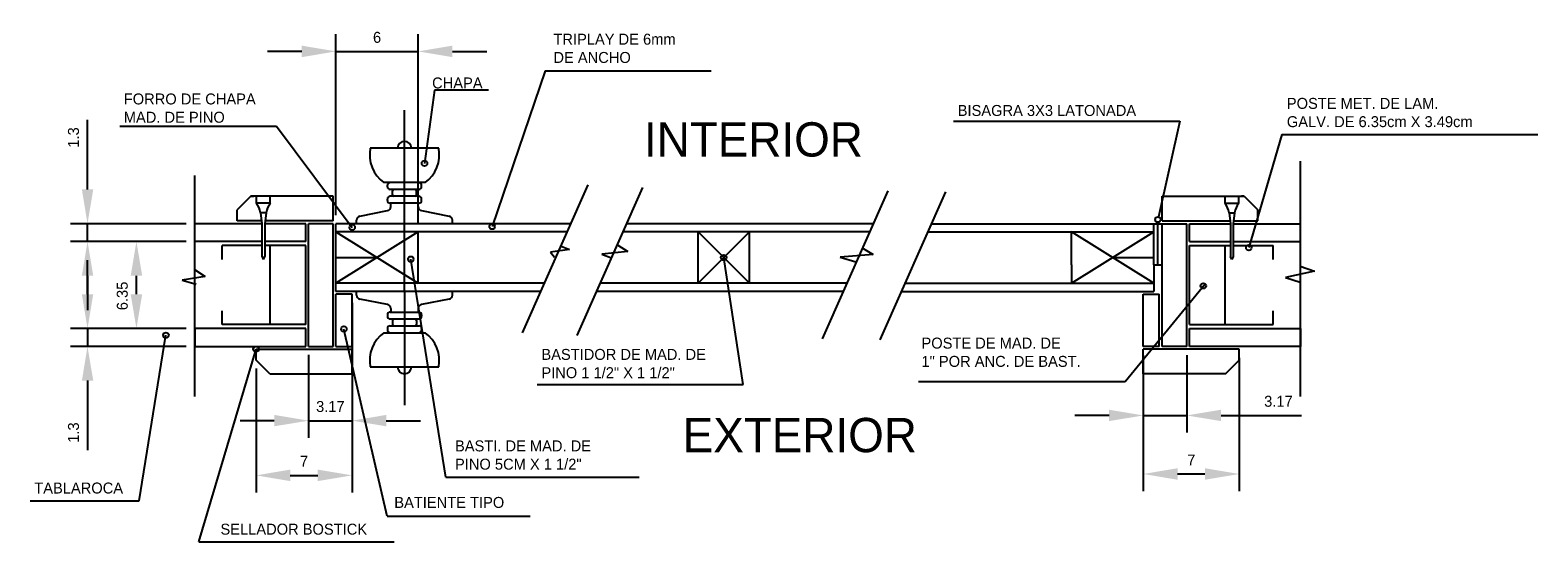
# Model space of a CAD drawing. Extents: x 30 to 141, y 54 to 92.
import ezdxf

# ---------------------------------------------------------------- set-up
doc = ezdxf.new("R2010")
doc.units = 0
doc.layers.get('0').update_dxf_attribs({"linetype": 'CONTINUOUS'})
doc.layers.get('DEFPOINTS').update_dxf_attribs({"linetype": 'CONTINUOUS'})
doc.dimstyles.get("Standard").update_dxf_attribs({"dimtxt": 0.18, "dimasz": 0.18, "dimexe": 0.18, "dimexo": 0.0625, "dimgap": 0.09, "dimtad": 0, "dimtih": 1, "dimtoh": 1, "dimdec": 4, "dimzin": 0, "dimdsep": 46, "dimtxsty": 'Standard', "dimcen": 0.09, "dimadec": 0, "dimazin": 0, "dimtfac": 1, "dimtdec": 4, "dimtofl": 0, "dimtmove": 0, "dimatfit": 3, "dimfxl": 0, "dimtolj": 1, "dimtzin": 0, "dimarcsym": 0})

# ---------------------------------------------------------------- blocks, each defined once
blk = doc.blocks.new('*D3')
at = {"color": 0, "linetype": 'ByBlock'}
for p, q in [((31.47, 33.17), (31.47, 23.33)), ((28.3, 29.38), (28.3, 23.33)), ((25.8, 24.58), (23.3, 24.58)), ((28.3, 24.58), (31.47, 24.58)), ((33.97, 24.58), (36.47, 24.58))]:
    blk.add_line(p, q, dxfattribs=at)
for points in [[(25.8, 25), (25.8, 24.17), (28.3, 24.58)], [(33.97, 25), (33.97, 24.17), (31.47, 24.58)]]:
    blk.add_solid(points, dxfattribs=at)
at = {"layer": 'DEFPOINTS', "color": 0, "linetype": 'ByBlock'}
for p in [(31.47, 33.8), (28.3, 30), (31.47, 24.58)]:
    blk.add_point(p, dxfattribs=at)
at = {"color": 0, "linetype": 'ByBlock', "insert": (29.89, 25.61), "char_height": 0.8, "attachment_point": 5}
blk.add_mtext('\\A1;3.17', dxfattribs=at)
blk = doc.blocks.new('*D4')
at = {"color": 0, "linetype": 'ByBlock'}
for p, q in [((24.47, 28.38), (24.47, 19.34)), ((31.47, 28.38), (31.47, 19.34)), ((26.97, 20.59), (28.97, 20.59))]:
    blk.add_line(p, q, dxfattribs=at)
for points in [[(26.97, 21.01), (26.97, 20.17), (24.47, 20.59)], [(28.97, 21.01), (28.97, 20.17), (31.47, 20.59)]]:
    blk.add_solid(points, dxfattribs=at)
at = {"layer": 'DEFPOINTS', "color": 0, "linetype": 'ByBlock'}
for p in [(24.47, 29), (31.47, 29), (31.47, 20.59)]:
    blk.add_point(p, dxfattribs=at)
at = {"color": 0, "linetype": 'ByBlock', "insert": (27.97, 21.62), "char_height": 0.8, "attachment_point": 5}
blk.add_mtext('\\A1;7', dxfattribs=at)
blk = doc.blocks.new('*D5')
at = {"color": 0, "linetype": 'ByBlock'}
for p, q in [((12.17, 41.45), (12.17, 46.53)), ((19.38, 38.95), (10.92, 38.95)), ((12.17, 37.65), (12.17, 38.95)), ((19.38, 37.65), (10.92, 37.65)), ((12.17, 35.15), (12.17, 32.65))]:
    blk.add_line(p, q, dxfattribs=at)
for points in [[(11.76, 41.45), (12.59, 41.45), (12.17, 38.95)], [(11.76, 35.15), (12.59, 35.15), (12.17, 37.65)]]:
    blk.add_solid(points, dxfattribs=at)
at = {"layer": 'DEFPOINTS', "color": 0, "linetype": 'ByBlock'}
for p in [(20, 38.95), (12.17, 37.65), (20, 37.65)]:
    blk.add_point(p, dxfattribs=at)
at = {"color": 0, "linetype": 'ByBlock', "insert": (11.15, 45.24), "char_height": 0.8, "attachment_point": 5, "rotation": 90}
blk.add_mtext('\\A1;1.3', dxfattribs=at)
blk = doc.blocks.new('*D6')
at = {"color": 0, "linetype": 'ByBlock'}
for p, q in [((12.17, 33.8), (12.17, 36.3)), ((19.38, 31.3), (10.92, 31.3)), ((12.17, 31.3), (12.17, 30)), ((19.38, 30), (10.92, 30)), ((12.17, 27.5), (12.17, 22.42))]:
    blk.add_line(p, q, dxfattribs=at)
for points in [[(11.76, 33.8), (12.59, 33.8), (12.17, 31.3)], [(11.76, 27.5), (12.59, 27.5), (12.17, 30)]]:
    blk.add_solid(points, dxfattribs=at)
at = {"layer": 'DEFPOINTS', "color": 0, "linetype": 'ByBlock'}
for p in [(20, 31.3), (12.17, 30), (20, 30)]:
    blk.add_point(p, dxfattribs=at)
at = {"color": 0, "linetype": 'ByBlock', "insert": (11.15, 23.71), "char_height": 0.8, "attachment_point": 5, "rotation": 90}
blk.add_mtext('\\A1;1.3', dxfattribs=at)
blk = doc.blocks.new('*D7')
at = {"color": 0, "linetype": 'ByBlock'}
for p, q in [((19.38, 37.65), (14.49, 37.65)), ((15.74, 33.8), (15.74, 35.15)), ((19.38, 31.3), (14.49, 31.3))]:
    blk.add_line(p, q, dxfattribs=at)
for points in [[(15.32, 35.15), (16.16, 35.15), (15.74, 37.65)], [(15.32, 33.8), (16.16, 33.8), (15.74, 31.3)]]:
    blk.add_solid(points, dxfattribs=at)
at = {"layer": 'DEFPOINTS', "color": 0, "linetype": 'ByBlock'}
for p in [(15.74, 37.65), (20, 37.65), (20, 31.3)]:
    blk.add_point(p, dxfattribs=at)
at = {"color": 0, "linetype": 'ByBlock', "insert": (14.71, 33.68), "char_height": 0.8, "attachment_point": 5, "rotation": 90}
blk.add_mtext('\\A1;6.35', dxfattribs=at)
blk = doc.blocks.new('*D8')
at = {"color": 0, "linetype": 'ByBlock'}
for p, q in [((30.3, 39.58), (30.3, 52.77)), ((36.3, 38.97), (36.3, 52.77)), ((27.8, 51.52), (25.3, 51.52)), ((30.3, 51.52), (36.3, 51.52)), ((38.8, 51.52), (41.3, 51.52))]:
    blk.add_line(p, q, dxfattribs=at)
for points in [[(27.8, 51.94), (27.8, 51.1), (30.3, 51.52)], [(38.8, 51.94), (38.8, 51.1), (36.3, 51.52)]]:
    blk.add_solid(points, dxfattribs=at)
at = {"layer": 'DEFPOINTS', "color": 0, "linetype": 'ByBlock'}
for p in [(36.3, 51.52), (30.3, 38.95), (36.3, 38.35)]:
    blk.add_point(p, dxfattribs=at)
at = {"color": 0, "linetype": 'ByBlock', "insert": (33.3, 52.54), "char_height": 0.8, "attachment_point": 5}
blk.add_mtext('\\A1;6', dxfattribs=at)
blk = doc.blocks.new('*D9')
at = {"color": 0, "linetype": 'ByBlock'}
for p, q in [((89.21, 29.37), (89.21, 23.71)), ((92.38, 29.37), (92.38, 23.71)), ((86.71, 24.96), (84.21, 24.96)), ((89.21, 24.96), (92.38, 24.96)), ((94.88, 24.96), (100.76, 24.96))]:
    blk.add_line(p, q, dxfattribs=at)
for points in [[(86.71, 25.38), (86.71, 24.55), (89.21, 24.96)], [(94.88, 25.38), (94.88, 24.55), (92.38, 24.96)]]:
    blk.add_solid(points, dxfattribs=at)
at = {"layer": 'DEFPOINTS', "color": 0, "linetype": 'ByBlock'}
for p in [(89.21, 30), (92.38, 30), (92.38, 24.96)]:
    blk.add_point(p, dxfattribs=at)
at = {"color": 0, "linetype": 'ByBlock', "insert": (99.07, 25.99), "char_height": 0.8, "attachment_point": 5}
blk.add_mtext('\\A1;3.17', dxfattribs=at)
blk = doc.blocks.new('*D10')
at = {"color": 0, "linetype": 'ByBlock'}
for p, q in [((89.21, 29.37), (89.21, 19.44)), ((96.21, 29.17), (96.21, 19.44)), ((91.71, 20.69), (93.71, 20.69))]:
    blk.add_line(p, q, dxfattribs=at)
for points in [[(91.71, 21.11), (91.71, 20.27), (89.21, 20.69)], [(93.71, 21.11), (93.71, 20.27), (96.21, 20.69)]]:
    blk.add_solid(points, dxfattribs=at)
at = {"layer": 'DEFPOINTS', "color": 0, "linetype": 'ByBlock'}
for p in [(89.21, 30), (96.21, 29.8), (96.21, 20.69)]:
    blk.add_point(p, dxfattribs=at)
at = {"color": 0, "linetype": 'ByBlock', "insert": (92.71, 21.71), "char_height": 0.8, "attachment_point": 5}
blk.add_mtext('\\A1;7', dxfattribs=at)

msp = doc.modelspace()

# ---------------------------------------------------------------- linework, layer by layer
for p, q in [((68.07888, 88.61478), (64.20619, 77.25255)), ((68.07888, 88.61478), (80.18872, 88.61478)), ((60.01389, 87.20218), (59.27623, 81.85886)), ((63.94805, 87.20218), (60.01389, 87.20218)), ((57.81446, 77.45797), (57.81446, 85.74986)), ((97.88016, 84.94292), (114.39319, 84.94292)), ((114.39319, 84.94292), (112.83369, 77.95317)), ((37.03588, 84.56123), (48.46954, 84.56123)), ((48.46954, 84.56123), (54.00195, 77.19113)), ((121.82405, 83.96061), (119.42215, 75.71132)), ((121.82405, 83.96061), (140.51379, 83.96061)), ((60.31446, 82.95797), (55.31446, 82.95797)), ((123.19014, 64.86229), (123.19014, 82.02217)), ((42.51446, 64.85644), (42.51446, 80.97872)), ((59.32829, 80.45797), (56.30064, 80.45797)), ((46.61446, 79.45797), (45.61446, 78.45797)), ((52.61446, 79.45797), (46.61446, 79.45797)), ((46.61446, 79.45797), (46.81446, 79.45797)), ((47.01446, 78.95797), (47.01446, 79.45797)), ((48.01446, 78.95797), (48.01446, 79.45797)), ((52.61446, 77.65797), (52.61446, 79.45797)), ((56.56446, 80.15797), (56.56446, 80.25797)), ((56.56446, 79.15797), (56.56446, 79.25797)), ((58.86446, 79.95797), (56.76446, 79.95797)), ((58.86446, 79.45797), (56.76446, 79.45797)), ((56.93946, 79.55797), (56.93946, 79.85797)), ((58.68946, 79.55797), (58.68946, 79.85797)), ((59.06446, 80.15797), (59.06446, 80.25797)), ((59.06446, 79.15797), (59.06446, 79.25797)), ((66.42921, 69.49866), (71.22393, 80.29765)), ((70.41747, 69.29794), (75.21219, 80.09693)), ((88.3066, 69.05872), (93.10133, 79.85771)), ((92.53246, 68.97753), (97.32719, 79.77652)), ((113.09014, 79.45797), (119.09014, 79.45797)), ((113.09014, 77.65797), (113.09014, 79.45797)), ((117.69014, 78.95797), (117.69014, 79.45797)), ((118.69014, 78.95797), (118.69014, 79.45797)), ((119.09014, 79.45797), (118.89014, 79.45797)), ((119.09014, 79.45797), (120.09014, 78.45797)), ((45.61446, 77.65797), (45.61446, 78.45797)), ((48.01446, 78.95797), (47.01446, 78.95797)), ((47.31446, 78.25797), (47.4145, 77.45797)), ((47.71446, 78.25797), (47.31456, 78.25152)), ((47.71446, 78.25797), (47.6145, 77.45797)), ((54.55563, 78.0062), (56.5733, 78.40973)), ((58.86446, 78.95797), (56.76446, 78.95797)), ((56.81446, 78.70391), (56.81446, 78.95797)), ((58.81446, 78.70391), (58.81446, 78.95797)), ((59.05563, 78.40973), (61.0733, 78.0062)), ((117.69014, 78.95797), (118.69014, 78.95797)), ((117.99014, 78.25797), (118.0901, 77.45797)), ((117.99014, 78.25797), (118.39003, 78.25152)), ((118.39014, 78.25797), (118.2901, 77.45797)), ((120.09014, 77.65797), (120.09014, 78.45797)), ((42.51446, 76.15797), (42.51446, 77.45797)), ((47.4145, 77.45797), (42.51446, 77.45797)), ((47.38949, 77.65797), (45.61446, 77.65797)), ((47.4145, 77.45797), (47.41446, 75.05796)), ((47.6145, 77.45797), (47.61446, 75.05797)), ((50.61446, 77.45797), (47.6145, 77.45797)), ((52.61446, 77.65797), (47.63949, 77.65797)), ((50.61446, 76.15797), (50.61446, 77.45797)), ((50.81446, 68.50797), (50.81446, 77.45797)), ((52.61446, 77.45797), (50.81446, 77.45797)), ((52.61446, 68.50797), (52.61446, 77.45797)), ((52.81446, 72.50797), (52.81446, 77.45797)), ((69.96312, 77.45797), (52.81446, 77.45797)), ((54.31446, 77.45797), (54.31446, 77.71202)), ((61.31446, 77.45797), (54.31446, 77.45797)), ((57.81446, 72.50797), (57.81446, 77.45797)), ((61.31446, 77.45797), (61.31446, 77.71202)), ((92.03585, 77.45797), (74.0405, 77.45797)), ((96.29776, 77.45797), (113.09014, 77.45797)), ((104.39014, 77.45797), (111.39014, 77.45797)), ((112.49014, 74.45797), (112.49014, 77.45797)), ((112.79014, 74.45797), (112.79014, 77.45797)), ((113.09014, 77.65797), (118.06511, 77.65797)), ((113.09014, 74.45797), (113.09014, 77.45797)), ((113.09014, 77.45797), (114.89014, 77.45797)), ((114.89014, 68.50797), (114.89014, 77.45797)), ((115.09014, 76.15797), (115.09014, 77.45797)), ((115.09014, 77.45797), (118.0901, 77.45797)), ((118.0901, 77.45797), (118.09013, 75.05797)), ((118.2901, 77.45797), (123.19014, 77.45797)), ((118.2901, 77.45797), (118.29013, 75.05796)), ((118.31511, 77.65797), (120.09014, 77.65797)), ((123.19014, 76.15797), (123.19014, 77.45797)), ((47.41448, 76.15797), (42.51446, 76.15797)), ((50.61446, 76.15797), (47.61448, 76.15797)), ((69.69672, 76.85797), (52.81446, 76.85797)), ((58.81446, 76.85797), (52.81446, 73.10797)), ((52.81446, 76.85797), (58.81446, 73.10797)), ((58.81446, 73.10797), (58.81446, 76.85797)), ((91.76945, 76.85797), (73.7741, 76.85797)), ((79.23178, 73.10797), (79.23178, 76.85797)), ((82.98178, 73.10797), (79.23178, 76.85797)), ((79.23178, 73.10797), (82.98178, 76.85797)), ((82.98178, 73.10797), (82.98178, 76.85797)), ((96.00787, 76.85797), (112.49014, 76.85797)), ((106.49014, 74.45797), (106.49014, 76.85797)), ((112.49014, 73.10797), (106.49014, 76.85797)), ((106.49014, 73.10797), (112.49014, 76.85797)), ((115.09014, 76.15797), (118.09012, 76.15797)), ((118.29012, 76.15797), (123.19014, 76.15797)), ((44.51446, 74.85797), (44.51446, 75.85797)), ((47.41448, 75.85797), (44.51446, 75.85797)), ((47.41446, 75.05796), (47.51446, 74.85797)), ((47.51446, 74.85797), (47.61446, 75.05797)), ((50.61446, 75.85797), (47.61448, 75.85797)), ((48.01446, 70.10797), (48.01446, 75.85797)), ((50.61446, 70.10797), (50.61446, 75.85797)), ((52.81446, 74.98297), (55.81446, 74.98297)), ((60.8236, 58.97298), (58.27158, 74.8716)), ((69.86251, 75.58248), (68.4597, 75.39308)), ((68.4597, 75.39308), (68.76301, 75.01427)), ((69.25589, 75.80976), (69.86251, 75.58248)), ((74.10885, 75.43096), (72.21316, 75.24155)), ((72.21316, 75.24155), (72.97144, 74.93851)), ((73.38849, 75.88552), (74.10885, 75.43096)), ((82.51571, 65.72239), (81.10678, 74.98297)), ((92.00413, 75.20367), (89.61556, 75.01427)), ((89.61556, 75.01427), (90.75297, 74.67335)), ((91.28376, 75.65824), (92.00413, 75.20367)), ((109.49014, 74.98297), (112.49014, 74.98297)), ((115.09014, 70.10797), (115.09014, 75.85797)), ((115.09014, 75.85797), (118.09012, 75.85797)), ((117.69014, 70.10797), (117.69014, 75.85797)), ((118.19014, 74.85797), (118.09013, 75.05797)), ((118.29013, 75.05796), (118.19014, 74.85797)), ((118.29012, 75.85797), (121.19014, 75.85797)), ((121.19014, 74.85797), (121.19014, 75.85797)), ((42.50027, 74.10514), (43.25854, 73.61269)), ((106.49014, 74.45797), (106.49014, 73.10797)), ((112.49014, 74.45797), (113.09014, 74.45797)), ((112.49014, 74.45797), (112.49014, 72.50797)), ((113.09014, 68.50797), (113.09014, 74.45797)), ((124.22688, 73.9915), (122.10371, 73.53693)), ((123.1653, 74.3703), (124.22688, 73.9915)), ((43.25854, 73.61269), (41.59034, 73.34753)), ((41.59034, 73.34753), (42.61401, 73.04448)), ((68.03173, 73.10797), (52.81446, 73.10797)), ((90.10446, 73.10797), (72.10911, 73.10797)), ((94.36637, 73.10797), (112.49014, 73.10797)), ((110.40008, 65.94737), (116.23121, 73.07658)), ((122.10371, 73.53693), (123.1653, 73.196)), ((67.76533, 72.50797), (52.81446, 72.50797)), ((52.81446, 68.50797), (52.81446, 72.30797)), ((53.98446, 72.30797), (52.81446, 72.30797)), ((53.98446, 68.50797), (53.98446, 72.30797)), ((54.31446, 72.25391), (54.31446, 72.50797)), ((56.5733, 71.5562), (54.55563, 71.95973)), ((57.81446, 72.50797), (57.81446, 64.21607)), ((61.0733, 71.95973), (59.05563, 71.5562)), ((61.31446, 72.25391), (61.31446, 72.50797)), ((89.83806, 72.50797), (71.84271, 72.50797)), ((94.09997, 72.50797), (112.49014, 72.50797)), ((111.72014, 68.50797), (111.72014, 72.30797)), ((111.72014, 72.30797), (112.89014, 72.30797)), ((112.89014, 68.50797), (112.89014, 72.30797)), ((44.51446, 70.10797), (44.51446, 71.10797)), ((56.56446, 70.80797), (56.56446, 70.70797)), ((56.76446, 71.00797), (58.86446, 71.00797)), ((56.76446, 70.50797), (58.86446, 70.50797)), ((56.81446, 71.26202), (56.81446, 71.00797)), ((58.81446, 71.26202), (58.81446, 71.00797)), ((59.06446, 70.80797), (59.06446, 70.70797)), ((121.19014, 70.10797), (121.19014, 71.10797)), ((38.45595, 57.24812), (40.40749, 69.32208)), ((50.61446, 69.80797), (42.51446, 69.80797)), ((42.51446, 69.80797), (42.51446, 68.50797)), ((50.61446, 70.10797), (44.51446, 70.10797)), ((50.61446, 68.50797), (50.61446, 69.80797)), ((56.54522, 56.12322), (53.39274, 69.77204)), ((56.30064, 69.50797), (59.32829, 69.50797)), ((56.56446, 69.80797), (56.56446, 69.70797)), ((56.76446, 70.00797), (58.86446, 70.00797)), ((56.93946, 70.40797), (56.93946, 70.10797)), ((58.68946, 70.40797), (58.68946, 70.10797)), ((59.06446, 69.80797), (59.06446, 69.70797)), ((115.09014, 70.10797), (121.19014, 70.10797)), ((115.09014, 69.80797), (123.19014, 69.80797)), ((115.09014, 68.50797), (115.09014, 69.80797)), ((123.19014, 69.80797), (123.19014, 68.50797)), ((42.51446, 68.50797), (50.61446, 68.50797)), ((42.80939, 54.24838), (46.98446, 68.30797)), ((46.98446, 68.30797), (53.98446, 68.30797)), ((46.98446, 67.50797), (46.98446, 68.30797)), ((50.81446, 68.50797), (52.61446, 68.50797)), ((52.81446, 68.50797), (53.98446, 68.50797)), ((53.98446, 66.50797), (53.98446, 68.30797)), ((112.89014, 68.50797), (111.72014, 68.50797)), ((118.72014, 68.30797), (111.72014, 68.30797)), ((111.72014, 66.50797), (111.72014, 68.30797)), ((114.89014, 68.50797), (113.09014, 68.50797)), ((123.19014, 68.50797), (115.09014, 68.50797)), ((118.72014, 67.50797), (118.72014, 68.30797)), ((47.98446, 66.50797), (46.98446, 67.50797)), ((117.72014, 66.50797), (118.72014, 67.50797)), ((47.98446, 66.50797), (53.98446, 66.50797)), ((55.31446, 67.00797), (60.31446, 67.00797)), ((117.72014, 66.50797), (111.72014, 66.50797)), ((67.50387, 65.72239), (82.51571, 65.72239)), ((95.31318, 65.94737), (110.40008, 65.94737)), ((60.8236, 58.97298), (74.93473, 58.97298)), ((30.49968, 57.24812), (38.45595, 57.24812)), ((56.54522, 56.12322), (66.97845, 56.12322)), ((42.80939, 54.24838), (57.07064, 54.24838))]:
    msp.add_line(p, q)
for centre in [(59.27623, 81.85886), (54.00195, 77.19113), (64.20619, 77.25255), (112.79014, 77.75797), (119.42215, 75.71132), (58.27158, 74.8716), (81.10678, 74.98297), (116.10458, 72.92177), (40.40749, 69.32208), (53.39274, 69.77204), (46.98446, 68.30797)]:
    msp.add_circle(centre, 0.2)
for centre, radius, start, end in [((57.81446, 82.49963), 2.54167, 169.6111422, 233.4443446), ((57.81446, 82.95797), 0.5, 0, 180), ((57.81446, 82.49963), 2.54167, 306.5556554, 10.3888578), ((56.76446, 80.25797), 0.2, 90, 180), ((58.86446, 80.25797), 0.2, 0, 90), ((56.76446, 80.15797), 0.2, 180, 270), ((56.76446, 79.25797), 0.2, 90, 180), ((57.03946, 79.85797), 0.1, 90, 180), ((57.03946, 79.55797), 0.1, 180, 270), ((58.58946, 79.85797), 0.1, 0, 90), ((58.58946, 79.55797), 0.1, 270, 0), ((58.86446, 80.15797), 0.2, 270, 0), ((58.86446, 79.25797), 0.2, 0, 90), ((45.64779, 77.95797), 1.69345, 10.2039737, 36.1932073), ((49.38113, 77.95797), 1.69345, 143.8067927, 169.7960263), ((56.76446, 79.15797), 0.2, 180, 270), ((56.51446, 78.70391), 0.3, 281.3099325, 0), ((59.11446, 78.70391), 0.3, 180, 258.6900675), ((58.86446, 79.15797), 0.2, 270, 360), ((116.32347, 77.95797), 1.69345, 10.2039737, 36.1932073), ((120.0568, 77.95797), 1.69345, 143.8067927, 169.7960263), ((54.61446, 77.71202), 0.3, 101.3099325, 180), ((61.01446, 77.71202), 0.3, 0, 78.6900675), ((54.61446, 72.25391), 0.3, 180, 258.6900675), ((56.51446, 71.26202), 0.3, 0, 78.6900675), ((59.11446, 71.26202), 0.3, 101.3099325, 180), ((61.01446, 72.25391), 0.3, 281.3099325, 0), ((56.76446, 70.80797), 0.2, 90, 180), ((56.76446, 70.70797), 0.2, 180, 270), ((57.03946, 70.40797), 0.1, 90, 180), ((58.58946, 70.40797), 0.1, 0, 90), ((58.86446, 70.80797), 0.2, 0, 90), ((58.86446, 70.70797), 0.2, 270, 0), ((57.81446, 67.4663), 2.54167, 126.5556554, 190.3888578), ((56.76446, 69.80797), 0.2, 90, 180), ((56.76446, 69.70797), 0.2, 180, 270), ((57.03946, 70.10797), 0.1, 180, 270), ((58.58946, 70.10797), 0.1, 270, 0), ((58.86446, 69.80797), 0.2, 0, 90), ((58.86446, 69.70797), 0.2, 270, 0), ((57.81446, 67.4663), 2.54167, 349.6111422, 53.4443446), ((57.81446, 67.00797), 0.5, 180, 360)]:
    msp.add_arc(centre, radius, start, end)

# ---------------------------------------------------------------- texts
for s, height, p in [('TRIPLAY DE 6mm', 0.8, (68.68134, 90.51872)), ('DE ANCHO', 0.8, (68.68134, 89.18539)), ('CHAPA', 0.8, (59.82947, 87.32501)), ('FORRO DE CHAPA', 0.8, (37.33098, 86.15808)), ('BISAGRA 3X3 LATONADA', 0.8, (98.1804, 85.31788)), ('POSTE MET. DE LAM.', 0.8, (122.19934, 85.83544)), ('MAD. DE PINO', 0.8, (37.33098, 84.82475)), ('INTERIOR', 2.5, (75.29037, 82.35647)), ('GALV. DE 6.35cm X 3.49cm', 0.8, (122.19934, 84.50211)), ('BASTIDOR DE MAD. DE', 0.8, (67.8041, 67.52224)), ('POSTE DE MAD. DE', 0.8, (95.53836, 68.34716)), ('1" POR ANC. DE BAST.', 0.8, (95.53836, 67.01383)), ('PINO 1 1/2" X 1 1/2"', 0.8, (67.8041, 66.1889)), ('EXTERIOR', 2.5, (78.11482, 60.78849)), ('BASTI. DE MAD. DE', 0.8, (61.49913, 60.84781)), ('PINO 5CM X 1 1/2"', 0.8, (61.49913, 59.51448)), ('TABLAROCA', 0.8, (30.79991, 57.77308)), ('BATIENTE TIPO', 0.8, (57.07064, 56.72317)), ('SELLADOR BOSTICK', 0.8, (44.38563, 54.77334))]:
    msp.add_text(s, height=height).set_placement(p)

# ---------------------------------------------------------------- dimensions: what is measured, and where the dimension line sits
for base, p1, p2, picture, middle in [((58.81446, 90.02738), (52.81446, 77.45797), (58.81446, 76.85797), '*D8', (55.81446, 91.05238)), ((114.89014, 63.47259), (111.72014, 68.50797), (114.89014, 68.50797), '*D9', (121.5818, 64.49759)), ((118.72014, 59.19796), (111.72014, 68.50797), (118.72014, 68.30797), '*D10', (115.22014, 60.22296))]:
    dim = msp.add_linear_dim(base=base, p1=p1, p2=p2, dimstyle='Standard', override={"dimtxt": 0.8, "dimasz": 2.5, "dimexe": 1.25, "dimexo": 0.625, "dimgap": 0.625, "dimtad": 1, "dimtih": 0, "dimtoh": 0, "dimzin": 8, "dimlunit": 6, "dimcen": 2.5, "dimtofl": 1})
    dim.commit()
    dim.dimension.update_dxf_attribs({"geometry": picture, "text_midpoint": middle, "insert": (22.51446, 38.50797)})
for base, p1, picture, middle in [((34.68772, 76.15797), (42.51446, 77.45797), '*D5', (34.68772, 83.74963)), ((38.25305, 76.15797), (42.51446, 69.80797), '*D7', (38.25305, 72.19209))]:
    dim = msp.add_linear_dim(base=base, p1=p1, p2=(42.51446, 76.15797), angle=90, dimstyle='Standard', override={"dimtxt": 0.8, "dimasz": 2.5, "dimexe": 1.25, "dimexo": 0.625, "dimgap": 0.625, "dimtad": 1, "dimtih": 0, "dimtoh": 0, "dimzin": 8, "dimlunit": 6, "dimcen": 2.5, "dimtofl": 1})
    dim.commit()
    dim.dimension.update_dxf_attribs({"geometry": picture, "text_midpoint": middle, "dimtype": 160, "insert": (22.51446, 38.50797)})
dim = msp.add_linear_dim(base=(34.68772, 68.50797), p1=(42.51446, 69.80797), p2=(42.51446, 68.50797), angle=90, dimstyle='Standard', override={"dimtxt": 0.8, "dimasz": 2.5, "dimexe": 1.25, "dimexo": 0.625, "dimgap": 0.625, "dimtad": 1, "dimtih": 0, "dimtoh": 0, "dimzin": 8, "dimlunit": 6, "dimcen": 2.5, "dimtofl": 1})
dim.commit()
dim.dimension.update_dxf_attribs({"geometry": '*D6', "text_midpoint": (33.66272, 62.2163), "insert": (22.51446, 38.50797)})
for base, p1, p2, picture, middle in [((53.98446, 63.09019), (50.81446, 68.50797), (53.98446, 72.30797), '*D3', (52.39946, 63.09019)), ((53.98446, 59.09805), (46.98446, 67.50797), (53.98446, 67.50797), '*D4', (50.48584, 59.09805))]:
    dim = msp.add_linear_dim(base=base, p1=p1, p2=p2, dimstyle='Standard', override={"dimtxt": 0.8, "dimasz": 2.5, "dimexe": 1.25, "dimexo": 0.625, "dimgap": 0.625, "dimtad": 1, "dimtih": 0, "dimtoh": 0, "dimzin": 8, "dimlunit": 6, "dimcen": 2.5, "dimtofl": 1})
    dim.commit()
    dim.dimension.update_dxf_attribs({"geometry": picture, "text_midpoint": middle, "dimtype": 160, "insert": (22.51446, 38.50797)})

doc.saveas('drawing.dxf')
